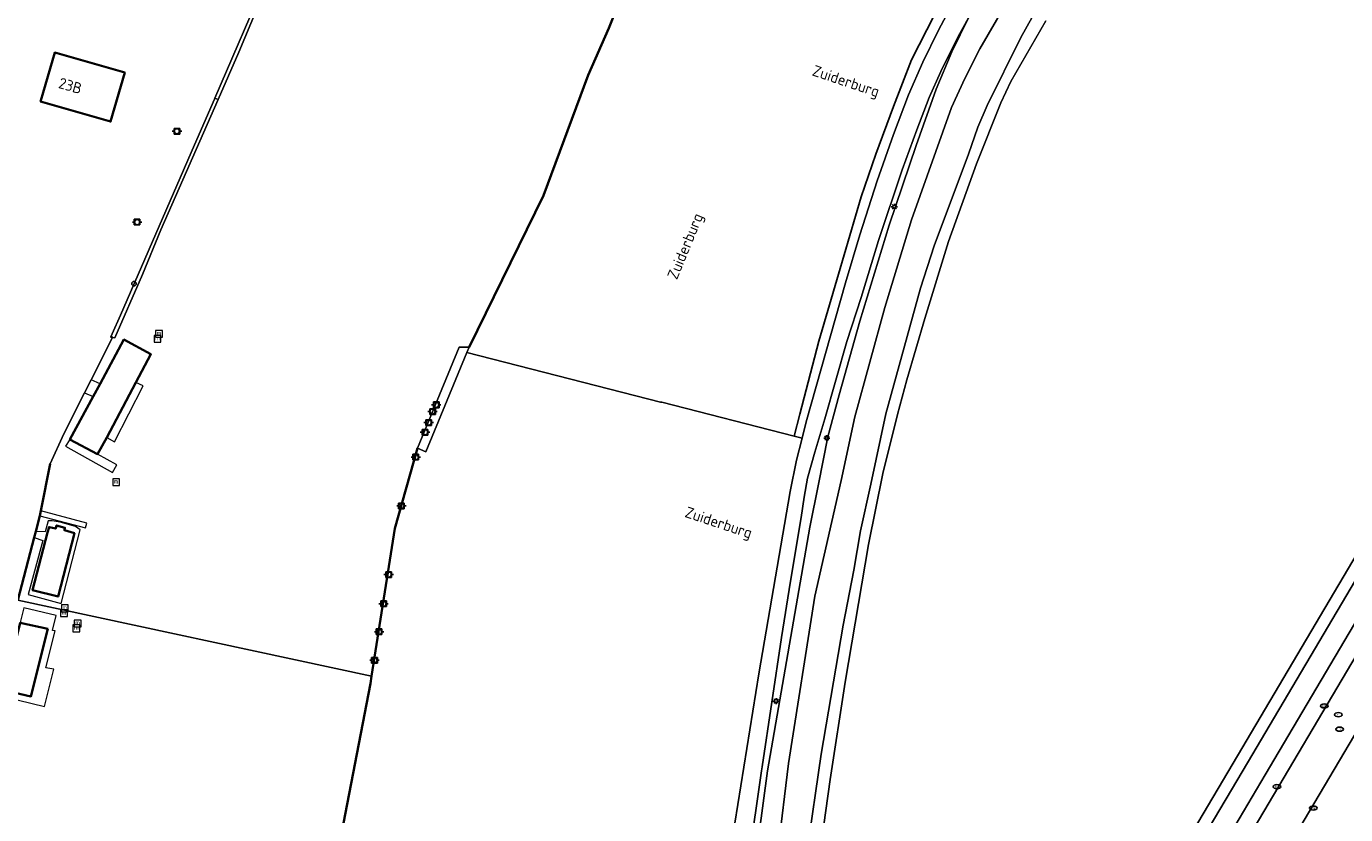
# Model space of a CAD drawing. Header units: metres. Extents: x 89394 to 92106, y 463550 to 466167.
# Tile 27 of 112: x 90550 to 90767, y 464993 to 465123. Entities that reach past the tile are written whole.
import ezdxf
from ezdxf.enums import TextEntityAlignment as Align

# ---------------------------------------------------------------- set-up
doc = ezdxf.new("R2010")
doc.units = ezdxf.units.M
for name, color, linetype, lineweight in [('B-PV-GK-BESCHOEIING-G', 253, 'OB-BESCHOEIING-BLOK', 35), ('B-PV-GR-BOUWLAND_BRAAKLIGGEND-GV', 200, 'Continuous', 13), ('B-PV-GR-HAAG-G', 90, 'GR-HAAG', 25), ('B-PV-IE-MEUBILAIR-S', 7, 'Continuous', 25), ('B-PV-IE-MEUBILAIR_WATERWEGMEUBILAIR-S', 150, 'Continuous', 25), ('B-PV-IE-TERREINAFSCHEIDING_KUNSTMATIG_HEKWERK-G', 20, 'IE-TERREINAFSCHEIDING_KUNSTMATIG-SO', 18), ('B-PV-KW-KUNSTWERK_STEIGER-GV', 170, 'Continuous', 18), ('B-PV-OG-BEBOUWING-GV', 7, 'Continuous', 35), ('B-PV-OG-BEBOUWING-T18', 1, 'Continuous', 18), ('B-PV-OG-TERREIN_BEGROEID-GV', 7, 'Continuous', 18), ('B-PV-OG-TERREIN_ERF-GV', 50, 'Continuous', 18), ('B-PV-OG-TERREIN_OEVER-GV', 7, 'Continuous', 18), ('B-PV-OG-TOPOGRAFIE-T18', 1, 'Continuous', 18), ('B-PV-OG-WATER_KANAAL-GV', 120, 'Continuous', 18), ('B-PV-OG-WATER_SLOOT-GV', 120, 'Continuous', 18), ('B-PV-OG-WEG-GV', 7, 'Continuous', 18), ('B-PV-VH-VERHARDING_ASFALT-GV', 210, 'Continuous', 18), ('B-PV-VH-VERHARDING_BETONSTRAATSTEEN-GV', 190, 'Continuous', 18), ('B-PV-VH-VERHARDING_GESLOTEN-GV', 210, 'Continuous', 18), ('B-PV-VH-VERHARDING_STRAATBAKSTEEN-GV', 40, 'Continuous', 18)]:
    doc.layers.add(name, color=color, linetype=linetype, lineweight=lineweight)
doc.styles.add('NLCS-ISO', font='NLCS-ISO.ttf')
doc.styles.add('NLCS-ISO-M500-T18', font='NLCS-ISO.ttf', dxfattribs={"height": 0.9})
doc.linetypes.add('GR-HAAG', pattern='A,6,-2,["x",Standard,S=3,R=0,X=0,Y=-1],-3', length=11)
doc.linetypes.add('IE-TERREINAFSCHEIDING_KUNSTMATIG-SO', pattern='A,4,[82,NLCS.SHX,S=0.75,R=90,X=0,Y=0],4,-2', length=10)
doc.linetypes.add('OB-BESCHOEIING-BLOK', pattern='A,6,-1,[152,NLCS.SHX,S=2,R=0,X=-1,Y=0]', length=7)

# ---------------------------------------------------------------- blocks, each defined once
blk = doc.blocks.new('SIE-MEUBILAIR_PAAL-SO')
blk.add_circle((0, 0), 0.75)
blk = doc.blocks.new('SIE-MEUBILAIR_PAAL_LICHTMAST-SO')
for points in [[(-0.62, 0), (-1, 0)], [(-0.71, 0.71), (-0.44, 0.44)], [(0, 1), (0, 0.62)], [(0.44, 0.44), (0.71, 0.71)], [(1, 0), (0.62, 0)], [(-0.71, -0.71), (-0.44, -0.44)], [(0, -0.62), (0, -1)], [(0.44, -0.44), (0.71, -0.71)]]:
    blk.add_lwpolyline(points)
blk.add_circle((0, 0), 0.5)
blk = doc.blocks.new('SIE-MEUBILAIR_PUT_RIOOLPUT-SO')
blk.add_ellipse((0, 0), major_axis=(1.25, 0), ratio=0.54)
at = {"style": 'NLCS-ISO'}
blk.add_text('ri', height=0.75, dxfattribs=at).set_placement((-0.04, 0.07), align=Align.MIDDLE_CENTER)
blk = doc.blocks.new('SIE-MEUBILAIR_PUT_KOLK-SO')
blk.add_ellipse((0, 0), major_axis=(1.25, 0), ratio=0.54)
at = {"style": 'NLCS-ISO'}
blk.add_text('klk', height=0.75, dxfattribs=at).set_placement((0.03, 0), align=Align.MIDDLE_CENTER)
blk = doc.blocks.new('SIE-WATER_BOLDER-SO')
for p, q in [((-0.9375, 0), (-1.5625, 0)), ((-0.9375, 0.9375), (-0.9375, -0.9375)), ((0.9375, 0.9375), (-0.9375, 0.9375)), ((0.9375, -0.9375), (0.9375, 0.9375)), ((0.9375, 0), (1.5625, 0)), ((-0.9375, -0.9375), (0.9375, -0.9375))]:
    blk.add_line(p, q)
blk.add_circle((0, 0), 0.8414)
blk = doc.blocks.new('SIE-WATER_MEERPAAL-SO')
at = {"color": 0, "linetype": 'ByBlock', "lineweight": 18}
blk.add_lwpolyline([(-1.12, -1.12), (1.12, -1.12), (1.12, 1.12), (-1.12, 1.12)], close=True, dxfattribs=at)
at = {"color": 0, "linetype": 'ByBlock', "lineweight": 18, "style": 'NLCS-ISO'}
blk.add_text('m', height=1.5, dxfattribs=at).set_placement((0, 0.28), align=Align.MIDDLE_CENTER)

msp = doc.modelspace()

# ---------------------------------------------------------------- linework, layer by layer
at = {"layer": 'B-PV-GK-BESCHOEIING-G', "flags": 128}
for points in [[(90654.822, 465146.012), (90649.024, 465130.474), (90645.883, 465122.573), (90642.515, 465114.818), (90635.11, 465094.971), (90622.877, 465069.956)], [(90564.03, 465071.549), (90563.773, 465071.661)], [(90614.324, 465053.265), (90610.574, 465039.985), (90606.776, 465015.624)], [(90553.764, 465050.658), (90552.209, 465042.899)], [(90552.023, 465042.09), (90551.353, 465039.49)], [(90552.209, 465042.899), (90552.023, 465042.09)], [(90551.353, 465039.49), (90551.11, 465038.547)], [(90551.11, 465038.547), (90548.392, 465028.177)], [(90606.776, 465015.624), (90606.59, 465014.432), (90601.485, 464987.987), (90599.334, 464977.363), (90598.903, 464974.901)]]:
    msp.add_lwpolyline(points, dxfattribs=at)
at = {"layer": 'B-PV-GR-BOUWLAND_BRAAKLIGGEND-GV', "flags": 128}
for points in [[(90717.975, 465123.8), (90712.225, 465113.765), (90710.591, 465110.226), (90706.558, 465100.163), (90701.963, 465087.39), (90698.054, 465074.651), (90695.05, 465064.545), (90693.537, 465058.84), (90691.129, 465049.062), (90688.763, 465037.362), (90684.909, 465014.629), (90682.438, 464998.568), (90680.661, 464985.994)], [(90718.979, 464950.759), (90749.599, 465002.494), (90803.493, 465093.658)], [(90775.445, 465016.938), (90733.575, 464946.195)]]:
    msp.add_lwpolyline(points, dxfattribs=at)
at = {"layer": 'B-PV-GR-HAAG-G', "flags": 128}
msp.add_lwpolyline([(90677.41, 465058.863), (90680.541, 465070.899), (90683.787, 465081.947), (90687.539, 465094.74), (90689.962, 465101.788), (90692.856, 465109.622), (90695.857, 465117.322), (90699.6, 465124.776), (90700.372, 465126.314), (90703.87, 465132.565), (90707.095, 465137.687), (90708.303, 465139.329), (90711.38, 465143.512), (90715.458, 465148.584), (90731.817, 465170.596)], dxfattribs=at)
at = {"layer": 'B-PV-IE-TERREINAFSCHEIDING_KUNSTMATIG_HEKWERK-G', "flags": 128}
msp.add_lwpolyline([(90622.492, 465069.023), (90654.432, 465060.881), (90654.669, 465060.828), (90676.468, 465055.241), (90677.784, 465054.904)], dxfattribs=at)
at = {"layer": 'B-PV-KW-KUNSTWERK_STEIGER-GV', "flags": 128}
for points in [[(90561.97, 465063.896), (90560.501, 465064.538), (90559.424, 465062.399), (90560.833, 465061.789)], [(90567.9, 465064.115), (90563.101, 465055.034), (90564.367, 465054.32), (90569.101, 465063.528)], [(90561.563, 465052.284), (90556.996, 465054.679), (90556.275, 465053.581), (90564.037, 465049.232), (90564.733, 465050.509)], [(90551.353, 465039.49), (90551.11, 465038.547), (90552.528, 465038.021), (90550.139, 465029.133), (90555.534, 465027.643), (90558.677, 465039.773), (90557.902, 465040.323), (90555.412, 465041.056), (90554.069, 465041.276), (90553.41, 465041.3), (90552.909, 465039.436)], [(90552.209, 465042.899), (90552.023, 465042.09), (90559.558, 465040.094), (90559.771, 465040.896)], [(90553.317, 465039.355), (90553.55, 465040.256), (90554.666, 465039.991), (90554.805, 465040.508), (90556.186, 465040.131), (90556.089, 465039.712), (90557.737, 465039.224), (90555.049, 465028.788), (90550.85, 465029.821)], [(90548.852, 465024.731), (90548.777, 465024.438), (90553.333, 465023.48), (90550.57, 465012.309), (90546.514, 465013.226), (90546.482, 465013.076), (90544.664, 465013.489), (90544.51, 465012.848), (90546.343, 465012.462), (90546.287, 465012.252), (90552.787, 465010.661), (90554.337, 465016.818), (90553.014, 465017.045), (90554.581, 465023.12), (90554.149, 465023.204), (90554.748, 465025.633), (90549.42, 465026.945)]]:
    msp.add_lwpolyline(points, close=True, dxfattribs=at)
at = {"layer": 'B-PV-OG-BEBOUWING-GV', "flags": 128}
for points in [[(90552.209, 465110.633), (90552.166, 465110.486), (90563.721, 465107.152), (90566.044, 465115.222), (90554.494, 465118.535)], [(90567.9, 465064.115), (90570.365, 465068.757), (90565.898, 465071.176), (90561.97, 465063.896), (90560.833, 465061.789), (90556.996, 465054.679), (90561.563, 465052.284), (90563.101, 465055.034)], [(90557.737, 465039.224), (90556.089, 465039.712), (90556.186, 465040.131), (90554.805, 465040.508), (90554.666, 465039.991), (90553.55, 465040.256), (90553.317, 465039.355), (90550.85, 465029.821), (90555.049, 465028.788)], [(90553.333, 465023.48), (90548.777, 465024.438), (90547.508, 465019.309), (90546.029, 465013.336), (90546.514, 465013.226), (90550.57, 465012.309)]]:
    msp.add_lwpolyline(points, close=True, dxfattribs=at)
at = {"layer": 'B-PV-OG-TERREIN_BEGROEID-GV', "flags": 128}
for points in [[(90699.6, 465124.776), (90695.857, 465117.322), (90692.856, 465109.622), (90689.962, 465101.788), (90687.539, 465094.74), (90683.787, 465081.947), (90680.541, 465070.899), (90677.41, 465058.863), (90676.468, 465055.241), (90677.784, 465054.904), (90678.471, 465057.588), (90684.958, 465080.566), (90687.311, 465088.483), (90690.193, 465097.351), (90692.865, 465105.017), (90695.339, 465111.541), (90697.691, 465116.968), (90700.269, 465122.248), (90704.673, 465130.534)], [(90706.034, 465125.75), (90703.552, 465121.191), (90700.693, 465115.428), (90698.749, 465111.1), (90696.695, 465105.797), (90694.267, 465099.198), (90690.397, 465087.529), (90687.506, 465078.109), (90685.166, 465070.866), (90681.533, 465058.117), (90679.862, 465052.607), (90678.677, 465048.337), (90678.115, 465045.184), (90677.656, 465041.799), (90675.886, 465031.338), (90674.401, 465022.042), (90671.187, 465000.685), (90671.09, 465000), (90669.024, 464985.438)], [(90670.655, 464989.353), (90672.064, 465000), (90679.061, 465040.206), (90680.506, 465047.31), (90682.047, 465055.154), (90683.894, 465062.086), (90687.294, 465074.233), (90692.139, 465090.073), (90696.596, 465103.224), (90699.881, 465112.516), (90702.488, 465118.645), (90705.281, 465124.356)], [(90665.703, 464985.203), (90670.649, 465016.003), (90675.803, 465046.104), (90676.86, 465051.295), (90677.784, 465054.904), (90676.468, 465055.241), (90654.669, 465060.828), (90654.432, 465060.881), (90622.492, 465069.023), (90619.259, 465061.196), (90615.71, 465052.664), (90614.324, 465053.265), (90610.574, 465039.985), (90606.776, 465015.624), (90606.59, 465014.432), (90601.485, 464987.987)]]:
    msp.add_lwpolyline(points, dxfattribs=at)
at = {"layer": 'B-PV-OG-TERREIN_ERF-GV', "flags": 128}
for points in [[(90548.392, 465028.177), (90551.11, 465038.547), (90551.353, 465039.49), (90552.023, 465042.09), (90552.209, 465042.899), (90553.764, 465050.658), (90556.016, 465055.629), (90559.424, 465062.399), (90560.501, 465064.538), (90564.03, 465071.549), (90563.773, 465071.661), (90564.205, 465072.651), (90564.411, 465073.123), (90564.879, 465074.196), (90565.329, 465075.229), (90577.572, 465103.297), (90580.853, 465110.822), (90580.932, 465111.002), (90589.642, 465131.309)], [(90649.024, 465130.474), (90645.883, 465122.573), (90642.515, 465114.818), (90635.11, 465094.971), (90622.877, 465069.956), (90622.492, 465069.023), (90654.432, 465060.881), (90654.669, 465060.828), (90676.468, 465055.241), (90677.41, 465058.863), (90680.541, 465070.899), (90683.787, 465081.947), (90687.539, 465094.74), (90689.962, 465101.788), (90692.856, 465109.622), (90695.857, 465117.322), (90699.6, 465124.776)]]:
    msp.add_lwpolyline(points, dxfattribs=at)
msp.add_lwpolyline([(90552.209, 465110.633), (90554.494, 465118.535), (90566.044, 465115.222), (90563.721, 465107.152), (90552.166, 465110.486)], close=True, dxfattribs=at)
at = {"layer": 'B-PV-OG-TERREIN_OEVER-GV', "flags": 128}
for points in [[(90673.859, 464987.176), (90675.528, 465001.253), (90679.912, 465028.84), (90684.227, 465047.946), (90686.467, 465058.446), (90691.409, 465076.481), (90695.843, 465090.936), (90702.433, 465109.451), (90704.64, 465114.237), (90707.121, 465119.177), (90711.249, 465126.225)], [(90716.725, 465126.146), (90713.872, 465121.026), (90708.317, 465109.826), (90706.769, 465106.212), (90705.225, 465101.797), (90699.596, 465086.65), (90697.343, 465079.68), (90691.574, 465058.954), (90689.136, 465047.314), (90687.443, 465039.646), (90686.346, 465033.139), (90684.534, 465024.052), (90680.927, 465002.758), (90678.56, 464986.478)], [(90705.281, 465124.356), (90702.488, 465118.645), (90699.881, 465112.516), (90696.596, 465103.224), (90692.139, 465090.073), (90687.294, 465074.233), (90683.894, 465062.086), (90682.047, 465055.154), (90680.506, 465047.31), (90679.061, 465040.206), (90672.064, 465000), (90670.655, 464989.353)], [(90680.661, 464985.994), (90682.438, 464998.568), (90684.909, 465014.629), (90688.763, 465037.362), (90691.129, 465049.062), (90693.537, 465058.84), (90695.05, 465064.545), (90698.054, 465074.651), (90701.963, 465087.39), (90706.558, 465100.163), (90710.591, 465110.226), (90712.225, 465113.765), (90717.975, 465123.8)]]:
    msp.add_lwpolyline(points, dxfattribs=at)
at = {"layer": 'B-PV-OG-WATER_KANAAL-GV', "flags": 128}
for points in [[(90590.075, 465131.143), (90584.864, 465118.579), (90581.437, 465110.808), (90572.005, 465089.281), (90568.968, 465081.922), (90564.404, 465071.444), (90564.03, 465071.549), (90560.501, 465064.538), (90559.424, 465062.399), (90556.016, 465055.629), (90553.764, 465050.658), (90552.209, 465042.899), (90552.023, 465042.09), (90551.353, 465039.49), (90551.11, 465038.547), (90548.392, 465028.177), (90606.776, 465015.624), (90610.574, 465039.985), (90614.324, 465053.265), (90621.24, 465069.933), (90622.877, 465069.956), (90635.11, 465094.971), (90642.515, 465114.818), (90645.883, 465122.573), (90649.024, 465130.474)], [(90539.444, 464862.922), (90595.702, 464855.396), (90595.05, 464870.082), (90594.923, 464869.012), (90591.946, 464869.336), (90594.243, 464888.251), (90593.695, 464900.025), (90593.34, 464932.012), (90593.91, 464932.041), (90595.191, 464932.306), (90596.107, 464939.275), (90600.222, 464970.574), (90600.973, 464974.539), (90598.903, 464974.901), (90599.334, 464977.363), (90601.485, 464987.987), (90606.59, 465014.432), (90606.776, 465015.624), (90548.392, 465028.177)]]:
    msp.add_lwpolyline(points, dxfattribs=at)
at = {"layer": 'B-PV-OG-WATER_SLOOT-GV', "flags": 128}
for points in [[(90711.249, 465126.225), (90707.121, 465119.177), (90704.64, 465114.237), (90702.433, 465109.451), (90695.843, 465090.936), (90691.409, 465076.481), (90686.467, 465058.446), (90684.227, 465047.946), (90679.912, 465028.84), (90675.528, 465001.253), (90673.859, 464987.176)], [(90678.56, 464986.478), (90680.927, 465002.758), (90684.534, 465024.052), (90686.346, 465033.139), (90687.443, 465039.646), (90689.136, 465047.314), (90691.574, 465058.954), (90697.343, 465079.68), (90699.596, 465086.65), (90705.225, 465101.797), (90706.769, 465106.212), (90708.317, 465109.826), (90713.872, 465121.026), (90716.725, 465126.146)]]:
    msp.add_lwpolyline(points, dxfattribs=at)
at = {"layer": 'B-PV-OG-WEG-GV', "flags": 128}
msp.add_lwpolyline([(90809.533, 465087.256), (90809.575, 465087.403), (90809.577, 465087.555), (90809.54, 465087.703), (90809.465, 465087.836), (90809.359, 465087.945), (90808.514, 465088.398), (90807.921, 465088.639), (90807.767, 465088.685), (90807.608, 465088.701), (90807.448, 465088.689), (90807.293, 465088.647), (90807.148, 465088.578), (90807.013, 465088.475), (90806.889, 465088.36), (90806.777, 465088.232), (90806.678, 465088.094), (90806.593, 465087.947), (90754.2, 464999.388), (90725.57, 464950.966), (90728.002, 464949.507), (90756.455, 464997.481)], close=True, dxfattribs=at)
at = {"layer": 'B-PV-VH-VERHARDING_ASFALT-GV', "flags": 128}
for points in [[(90704.673, 465130.534), (90700.269, 465122.248), (90697.691, 465116.968), (90695.339, 465111.541), (90692.865, 465105.017), (90690.193, 465097.351), (90687.311, 465088.483), (90684.958, 465080.566), (90678.471, 465057.588), (90677.784, 465054.904), (90676.86, 465051.295), (90675.803, 465046.104), (90670.649, 465016.003), (90665.703, 464985.203)], [(90669.024, 464985.438), (90671.09, 465000), (90671.187, 465000.685), (90674.401, 465022.042), (90675.886, 465031.338), (90677.656, 465041.799), (90678.115, 465045.184), (90678.677, 465048.337), (90679.862, 465052.607), (90681.533, 465058.117), (90685.166, 465070.866), (90687.506, 465078.109), (90690.397, 465087.529), (90694.267, 465099.198), (90696.695, 465105.797), (90698.749, 465111.1), (90700.693, 465115.428), (90703.552, 465121.191), (90706.034, 465125.75)], [(90805.275, 465092.686), (90751.254, 465001.351), (90720.689, 464949.76), (90725.57, 464950.966), (90754.2, 464999.388), (90806.593, 465087.947)]]:
    msp.add_lwpolyline(points, dxfattribs=at)
at = {"layer": 'B-PV-VH-VERHARDING_BETONSTRAATSTEEN-GV', "flags": 128}
msp.add_lwpolyline([(90803.493, 465093.658), (90749.599, 465002.494), (90718.979, 464950.759), (90720.689, 464949.76), (90751.254, 465001.351), (90805.275, 465092.686)], dxfattribs=at)
at = {"layer": 'B-PV-VH-VERHARDING_GESLOTEN-GV', "flags": 128}
for points in [[(90590.075, 465131.143), (90587.976, 465135.838), (90586.871, 465135.373), (90586.964, 465135.121), (90587.877, 465135.495), (90589.199, 465132.359), (90589.642, 465131.309), (90580.932, 465111.002), (90581.437, 465110.808), (90584.864, 465118.579)], [(90563.773, 465071.661), (90564.03, 465071.549), (90564.404, 465071.444), (90568.968, 465081.922), (90572.005, 465089.281), (90581.437, 465110.808), (90580.932, 465111.002), (90580.853, 465110.822), (90577.572, 465103.297), (90565.329, 465075.229), (90564.879, 465074.196), (90564.411, 465073.123), (90564.205, 465072.651)], [(90622.492, 465069.023), (90622.877, 465069.956), (90621.24, 465069.933), (90614.324, 465053.265), (90615.71, 465052.664), (90619.259, 465061.196)]]:
    msp.add_lwpolyline(points, close=True, dxfattribs=at)
at = {"layer": 'B-PV-VH-VERHARDING_STRAATBAKSTEEN-GV', "flags": 128}
msp.add_lwpolyline([(90809.533, 465087.256), (90756.455, 464997.481), (90728.002, 464949.507), (90733.575, 464946.195), (90775.445, 465016.938)], dxfattribs=at)

# ---------------------------------------------------------------- block references
at = {"layer": 'B-PV-IE-MEUBILAIR-S', "xscale": 0.5, "yscale": 0.5, "zscale": 0.5}
for name, p in [('SIE-MEUBILAIR_PAAL_LICHTMAST-SO', (90693.002, 465093.104)), ('SIE-MEUBILAIR_PAAL-SO', (90567.568, 465080.412)), ('SIE-MEUBILAIR_PAAL_LICHTMAST-SO', (90681.868, 465054.921)), ('SIE-MEUBILAIR_PAAL_LICHTMAST-SO', (90673.48, 465011.542)), ('SIE-MEUBILAIR_PUT_KOLK-SO', (90763.952, 465010.736)), ('SIE-MEUBILAIR_PUT_RIOOLPUT-SO', (90766.246, 465009.297)), ('SIE-MEUBILAIR_PUT_RIOOLPUT-SO', (90766.45, 465006.892)), ('SIE-MEUBILAIR_PUT_KOLK-SO', (90756.111, 464997.417)), ('SIE-MEUBILAIR_PUT_KOLK-SO', (90762.102, 464993.876))]:
    msp.add_blockref(name, p, dxfattribs=at)
at = {"layer": 'B-PV-IE-MEUBILAIR_WATERWEGMEUBILAIR-S', "xscale": 0.5, "yscale": 0.5, "zscale": 0.5}
for name, p in [('SIE-WATER_BOLDER-SO', (90574.657, 465105.551)), ('SIE-WATER_BOLDER-SO', (90568.085, 465090.555)), ('SIE-WATER_MEERPAAL-SO', (90571.443, 465071.311)), ('SIE-WATER_MEERPAAL-SO', (90571.69, 465072.141)), ('SIE-WATER_BOLDER-SO', (90617.421, 465060.413)), ('SIE-WATER_BOLDER-SO', (90616.816, 465059.296)), ('SIE-WATER_BOLDER-SO', (90615.581, 465055.901)), ('SIE-WATER_BOLDER-SO', (90616.186, 465057.488)), ('SIE-WATER_BOLDER-SO', (90614.062, 465051.792)), ('SIE-WATER_MEERPAAL-SO', (90564.614, 465047.643)), ('SIE-WATER_BOLDER-SO', (90611.697, 465043.734)), ('SIE-WATER_BOLDER-SO', (90609.592, 465032.403)), ('SIE-WATER_BOLDER-SO', (90608.736, 465027.585)), ('SIE-WATER_MEERPAAL-SO', (90556.031, 465026.033)), ('SIE-WATER_MEERPAAL-SO', (90556.17, 465026.829)), ('SIE-WATER_MEERPAAL-SO', (90558.064, 465023.544)), ('SIE-WATER_MEERPAAL-SO', (90558.287, 465024.34)), ('SIE-WATER_BOLDER-SO', (90608.001, 465022.985)), ('SIE-WATER_BOLDER-SO', (90607.245, 465018.273))]:
    msp.add_blockref(name, p, dxfattribs=at)

# ---------------------------------------------------------------- texts
at = {"layer": 'B-PV-OG-BEBOUWING-T18', "style": 'NLCS-ISO-M500-T18'}
msp.add_text('23B', height=1.8, rotation=343.9, dxfattribs=at).set_placement((90557.076, 465113.064), align=Align.MIDDLE)
at = {"layer": 'B-PV-OG-TOPOGRAFIE-T18', "style": 'NLCS-ISO-M500-T18'}
for rotation, p in [(341.4, (90684.946, 465113.579)), (67.6, (90658.736, 465086.499)), (341.6, (90663.945, 465040.741))]:
    msp.add_text('Zuiderburg', height=1.8, rotation=rotation, dxfattribs=at).set_placement(p, align=Align.MIDDLE)

doc.saveas('drawing.dxf')
